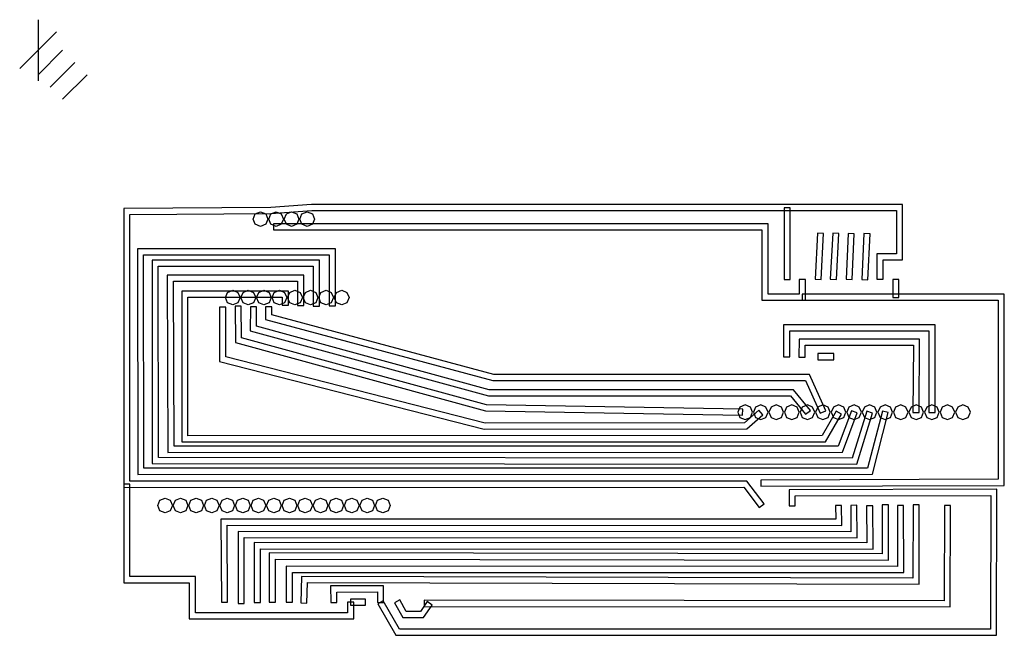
# Model space of a CAD drawing. Extents: x -297 to 225, y -162 to 184.
# Tile 3 of 5: x -1 to 45, y 57 to 85. Entities that reach past the tile are written whole.
import ezdxf

# ---------------------------------------------------------------- set-up
doc = ezdxf.new("R2010")
doc.units = 0

msp = doc.modelspace()

# ---------------------------------------------------------------- linework, layer by layer
at = {"layer": 'Botom'}
for p, q in [((12.6068, 76.7137), (10.7189, 76.5704)), ((39.8324, 76.7137), (12.6068, 76.7137)), ((39.8324, 74.1578), (39.8324, 76.7137)), ((10.7189, 76.5704), (3.9467, 76.5329)), ((3.9467, 76.5329), (3.9467, 63.6681)), ((4.22892, 76.2524), (10.7305, 76.2882)), ((4.228961, 63.950309), (4.22892, 76.2524)), ((10.7305, 76.2882), (12.6173, 76.4315)), ((12.6173, 76.4315), (39.5502, 76.4315)), ((34.3743, 76.5588), (34.3743, 73.2449)), ((34.6565, 76.5588), (34.3743, 76.5588)), ((34.6565, 73.2449), (34.6565, 76.5588)), ((39.5502, 76.4315), (39.5502, 74.44)), ((10.8551, 75.8235), (10.8551, 75.5413)), ((33.6368, 75.8235), (10.8551, 75.8235)), ((33.6368, 72.5829), (33.6368, 75.8235)), ((10.8551, 75.5413), (33.3546, 75.5413)), ((33.3546, 75.5413), (33.3546, 72.3007)), ((35.9139, 75.3897), (35.804759, 73.26146)), ((36.195569, 75.375368), (35.9139, 75.3897)), ((36.086981, 73.246578), (36.195569, 75.375368)), ((36.6178, 75.3853), (36.505902, 73.26533)), ((36.899469, 75.370418), (36.6178, 75.3853)), ((36.788124, 73.250448), (36.899469, 75.370418)), ((37.3294, 75.3671), (37.239002, 73.26201)), ((37.611072, 75.354973), (37.3294, 75.3671)), ((37.520674, 73.249883), (37.611072, 75.354973)), ((38.0559, 75.3737), (37.956129, 73.25207)), ((38.338122, 75.360472), (38.0559, 75.3737)), ((38.237801, 73.238842), (38.338122, 75.360472)), ((4.5828, 74.6704), (4.59327, 64.2673)), ((13.7032, 74.6704), (4.5828, 74.6704)), ((13.7032, 72.0433), (13.7032, 74.6704)), ((39.5502, 74.44), (38.6561, 74.44)), ((38.6561, 74.44), (38.6561, 73.2692)), ((4.8755, 64.5495), (4.86502, 74.3882)), ((4.86502, 74.3882), (13.421, 74.3882)), ((5.25418, 74.144), (5.260795, 64.76894)), ((12.9657, 74.144), (5.25418, 74.144)), ((12.9657, 72.0251), (12.9657, 74.144)), ((13.421, 74.3882), (13.421, 72.0433)), ((38.9384, 73.2692), (38.9384, 74.1578)), ((38.9384, 74.1578), (39.8324, 74.1578)), ((5.536421, 73.861781), (12.6835, 73.8618)), ((5.543036, 65.051161), (5.536421, 73.861781)), ((12.6835, 73.8618), (12.6835, 72.0251)), ((5.95202, 73.4572), (5.986747, 65.28379)), ((12.2408, 73.4572), (5.95202, 73.4572)), ((6.267866, 65.566022), (6.23534, 73.1749)), ((6.23534, 73.1749), (11.9586, 73.1749)), ((11.9586, 73.1749), (11.9586, 72.0516)), ((12.2408, 72.0516), (12.2408, 73.4572)), ((34.3743, 73.2449), (34.6565, 73.2449)), ((35.356, 73.2549), (35.0738, 73.2549)), ((35.0738, 73.2549), (35.0738, 72.5829)), ((35.356, 72.3007), (35.356, 73.2549)), ((35.804759, 73.26146), (36.086981, 73.246578)), ((36.505902, 73.26533), (36.788124, 73.250448)), ((37.239002, 73.26201), (37.520674, 73.249883)), ((37.956129, 73.25207), (38.237801, 73.238842)), ((38.6561, 73.2692), (38.9384, 73.2692)), ((39.3865, 73.2516), (39.3865, 72.4236)), ((39.6687, 73.2516), (39.3865, 73.2516)), ((39.6687, 72.4236), (39.6687, 73.2516)), ((6.62119, 72.7185), (6.617332, 65.76382)), ((11.538, 72.7185), (6.62119, 72.7185)), ((11.538, 72.0698), (11.538, 72.7185)), ((6.899474, 66.046042), (6.903332, 72.436272)), ((6.903332, 72.436272), (11.2558, 72.4363)), ((11.2558, 72.4363), (11.2558, 72.0698)), ((33.3546, 72.3007), (35.356, 72.3007)), ((35.0738, 72.5829), (33.6368, 72.5829)), ((35.2149, 72.5829), (35.2149, 72.3007)), ((44.5244, 72.5829), (35.2149, 72.5829)), ((35.2149, 72.3007), (44.2422, 72.3007)), ((39.3865, 72.4236), (39.6687, 72.4236)), ((44.2422, 72.3007), (44.2422, 64.0435)), ((44.524429, 63.761817), (44.5244, 72.5829)), ((8.36689, 71.9794), (8.36689, 69.4686)), ((8.64911, 71.9794), (8.36689, 71.9794)), ((8.64911, 69.687985), (8.64911, 71.9794)), ((9.35908, 72.0223), (9.076858, 72.017889)), ((9.076858, 72.017889), (9.100009, 70.346609)), ((9.37892, 70.5627), (9.35908, 72.0223)), ((9.78572, 71.9942), (9.779658, 70.89012)), ((10.067961, 71.992556), (9.78572, 71.9942)), ((10.063, 71.1051), (10.067961, 71.992556)), ((10.4858, 71.9986), (10.4858, 71.4033)), ((10.768, 71.9986), (10.4858, 71.9986)), ((10.768, 71.62), (10.768, 71.9986)), ((11.2558, 72.0698), (11.538, 72.0698)), ((11.9586, 72.0516), (12.2408, 72.0516)), ((12.6835, 72.0251), (12.9657, 72.0251)), ((13.421, 72.0433), (13.7032, 72.0433)), ((10.4858, 71.4033), (20.9578, 68.59707)), ((20.9952, 68.8793), (10.768, 71.62)), ((9.779658, 70.89012), (20.751558, 67.88986)), ((20.7896, 68.1721), (10.063, 71.1051)), ((34.3556, 71.1652), (34.356729, 69.68023)), ((41.3339, 71.1652), (34.3556, 71.1652)), ((34.637822, 70.882994), (41.0517, 70.883)), ((34.638951, 69.680794), (34.637822, 70.882994)), ((41.0517, 70.883), (41.0517, 67.1165)), ((41.3339, 67.1165), (41.3339, 71.1652)), ((9.100009, 70.346609), (20.620909, 67.199169)), ((20.6612, 67.4809), (9.37892, 70.5627)), ((35.0699, 70.5071), (35.063296, 69.671458)), ((40.618451, 70.507019), (35.0699, 70.5071)), ((40.599147, 67.120909), (40.618451, 70.507019)), ((35.345518, 69.669257), (35.349921, 70.224882)), ((35.349921, 70.224882), (40.3351, 70.2248)), ((40.3351, 70.2248), (40.316925, 67.12201)), ((8.36689, 69.4686), (20.56029, 66.34762)), ((20.59561, 66.630395), (8.64911, 69.687985)), ((34.356729, 69.68023), (34.638951, 69.680794)), ((35.063296, 69.671458), (35.345518, 69.669257)), ((35.9387, 69.8351), (35.9387, 69.5529)), ((36.6663, 69.8351), (35.9387, 69.8351)), ((35.9387, 69.5529), (36.6663, 69.5529)), ((36.6663, 69.5529), (36.6663, 69.8351)), ((20.9578, 68.59707), (35.3709, 68.5971)), ((35.554454, 68.87932), (20.9952, 68.8793)), ((35.3709, 68.5971), (36.03842, 67.08236)), ((36.296941, 67.19591), (35.554454, 68.87932)), ((34.803195, 68.172122), (20.7896, 68.1721)), ((35.586471, 67.217969), (34.803195, 68.172122)), ((20.751558, 67.88986), (34.6698, 67.8899)), ((34.6698, 67.8899), (35.368189, 67.038824)), ((20.620909, 67.199169), (32.464309, 66.996873)), ((32.469276, 67.278544), (20.6612, 67.4809)), ((32.344993, 67.372873), (32.2458, 67.1334)), ((32.584466, 67.472066), (32.344993, 67.372873)), ((32.464309, 66.996873), (32.469276, 67.278544)), ((33.212364, 67.220746), (32.55201, 66.650238)), ((32.823939, 67.372873), (32.584466, 67.472066)), ((32.923132, 67.1334), (32.823939, 67.372873)), ((33.061893, 67.372873), (32.9627, 67.1334)), ((33.301366, 67.472066), (33.061893, 67.372873)), ((33.396469, 67.006874), (33.212364, 67.220746)), ((33.540839, 67.372873), (33.301366, 67.472066)), ((33.640032, 67.1334), (33.540839, 67.372873)), ((33.778693, 67.372873), (33.6795, 67.1334)), ((34.018166, 67.472066), (33.778693, 67.372873)), ((34.257639, 67.372873), (34.018166, 67.472066)), ((34.356832, 67.1334), (34.257639, 67.372873)), ((34.495493, 67.372873), (34.3963, 67.1334)), ((34.734966, 67.472066), (34.495493, 67.372873)), ((34.974439, 67.372873), (34.734966, 67.472066)), ((35.073632, 67.1334), (34.974439, 67.372873)), ((35.212393, 67.372873), (35.1132, 67.1334)), ((35.451866, 67.472066), (35.212393, 67.372873)), ((35.368189, 67.038824), (35.586471, 67.217969)), ((35.691339, 67.372873), (35.451866, 67.472066)), ((35.790532, 67.1334), (35.691339, 67.372873)), ((35.929193, 67.372873), (35.83, 67.1334)), ((36.168666, 67.472066), (35.929193, 67.372873)), ((36.03842, 67.08236), (36.296941, 67.19591)), ((36.783075, 67.188709), (36.124374, 66.058169)), ((36.408139, 67.372873), (36.168666, 67.472066)), ((36.507332, 67.1334), (36.408139, 67.372873)), ((36.646093, 67.372873), (36.5469, 67.1334)), ((36.885566, 67.472066), (36.646093, 67.372873)), ((37.026714, 67.047047), (36.783075, 67.188709)), ((37.476514, 67.196513), (36.865766, 65.567123)), ((37.125039, 67.372873), (36.885566, 67.472066)), ((37.224232, 67.1334), (37.125039, 67.372873)), ((37.362893, 67.372873), (37.2637, 67.1334)), ((37.602366, 67.472066), (37.362893, 67.372873)), ((37.740544, 67.097845), (37.476514, 67.196513)), ((38.182147, 67.179952), (37.520136, 65.019742)), ((37.841839, 67.372873), (37.602366, 67.472066)), ((37.941032, 67.1334), (37.841839, 67.372873)), ((38.079793, 67.372873), (37.9806, 67.1334)), ((38.319266, 67.472066), (38.079793, 67.372873)), ((38.452242, 67.09727), (38.182147, 67.179952)), ((38.906419, 67.189275), (38.2251, 64.5583)), ((38.558739, 67.372873), (38.319266, 67.472066)), ((38.657932, 67.1334), (38.558739, 67.372873)), ((38.796593, 67.372873), (38.6974, 67.1334)), ((39.036066, 67.472066), (38.796593, 67.372873)), ((39.179822, 67.11872), (38.906419, 67.189275)), ((39.275539, 67.372873), (39.036066, 67.472066)), ((39.374732, 67.1334), (39.275539, 67.372873)), ((39.513393, 67.372873), (39.4142, 67.1334)), ((39.752866, 67.472066), (39.513393, 67.372873)), ((39.992339, 67.372873), (39.752866, 67.472066)), ((40.091532, 67.1334), (39.992339, 67.372873)), ((40.230293, 67.372873), (40.1311, 67.1334)), ((40.469766, 67.472066), (40.230293, 67.372873)), ((40.709239, 67.372873), (40.469766, 67.472066)), ((40.808432, 67.1334), (40.709239, 67.372873)), ((40.947093, 67.372873), (40.8479, 67.1334)), ((41.186566, 67.472066), (40.947093, 67.372873)), ((41.426039, 67.372873), (41.186566, 67.472066)), ((41.525232, 67.1334), (41.426039, 67.372873)), ((41.663993, 67.372873), (41.5648, 67.1334)), ((41.903466, 67.472066), (41.663993, 67.372873)), ((42.142939, 67.372873), (41.903466, 67.472066)), ((42.242132, 67.1334), (42.142939, 67.372873)), ((42.380793, 67.372873), (42.2816, 67.1334)), ((42.620266, 67.472066), (42.380793, 67.372873)), ((42.859739, 67.372873), (42.620266, 67.472066)), ((42.958932, 67.1334), (42.859739, 67.372873)), ((32.2458, 67.1334), (32.344993, 66.893927)), ((32.2458, 67.1334), (32.2458, 67.1334)), ((32.344993, 66.893927), (32.584466, 66.794734)), ((32.584466, 66.794734), (32.823939, 66.893927)), ((32.65729, 66.368016), (33.396469, 67.006874)), ((32.823939, 66.893927), (32.923132, 67.1334)), ((32.9627, 67.1334), (33.061893, 66.893927)), ((32.9627, 67.1334), (32.9627, 67.1334)), ((33.061893, 66.893927), (33.301366, 66.794734)), ((33.301366, 66.794734), (33.540839, 66.893927)), ((33.540839, 66.893927), (33.640032, 67.1334)), ((33.6795, 67.1334), (33.778693, 66.893927)), ((33.6795, 67.1334), (33.6795, 67.1334)), ((33.778693, 66.893927), (34.018166, 66.794734)), ((34.018166, 66.794734), (34.257639, 66.893927)), ((34.257639, 66.893927), (34.356832, 67.1334)), ((34.3963, 67.1334), (34.495493, 66.893927)), ((34.3963, 67.1334), (34.3963, 67.1334)), ((34.495493, 66.893927), (34.734966, 66.794734)), ((34.734966, 66.794734), (34.974439, 66.893927)), ((34.974439, 66.893927), (35.073632, 67.1334)), ((35.1132, 67.1334), (35.212393, 66.893927)), ((35.1132, 67.1334), (35.1132, 67.1334)), ((35.212393, 66.893927), (35.451866, 66.794734)), ((35.451866, 66.794734), (35.691339, 66.893927)), ((35.691339, 66.893927), (35.790532, 67.1334)), ((35.83, 67.1334), (35.929193, 66.893927)), ((35.83, 67.1334), (35.83, 67.1334)), ((35.929193, 66.893927), (36.168666, 66.794734)), ((36.168666, 66.794734), (36.408139, 66.893927)), ((36.286432, 65.775947), (37.026714, 67.047047)), ((36.408139, 66.893927), (36.507332, 67.1334)), ((36.5469, 67.1334), (36.646093, 66.893927)), ((36.5469, 67.1334), (36.5469, 67.1334)), ((36.646093, 66.893927), (36.885566, 66.794734)), ((36.885566, 66.794734), (37.125039, 66.893927)), ((37.061447, 65.285455), (37.740544, 67.097845)), ((37.125039, 66.893927), (37.224232, 67.1334)), ((37.2637, 67.1334), (37.362893, 66.893927)), ((37.2637, 67.1334), (37.2637, 67.1334)), ((37.362893, 66.893927), (37.602366, 66.794734)), ((37.602366, 66.794734), (37.841839, 66.893927)), ((37.728495, 64.73697), (38.452242, 67.09727)), ((37.841839, 66.893927), (37.941032, 67.1334)), ((37.9806, 67.1334), (38.079793, 66.893927)), ((37.9806, 67.1334), (37.9806, 67.1334)), ((38.079793, 66.893927), (38.319266, 66.794734)), ((38.319266, 66.794734), (38.558739, 66.893927)), ((38.4434, 64.2761), (39.179822, 67.11872)), ((38.558739, 66.893927), (38.657932, 67.1334)), ((38.6974, 67.1334), (38.796593, 66.893927)), ((38.6974, 67.1334), (38.6974, 67.1334)), ((38.796593, 66.893927), (39.036066, 66.794734)), ((39.036066, 66.794734), (39.275539, 66.893927)), ((39.275539, 66.893927), (39.374732, 67.1334)), ((39.4142, 67.1334), (39.513393, 66.893927)), ((39.4142, 67.1334), (39.4142, 67.1334)), ((39.513393, 66.893927), (39.752866, 66.794734)), ((39.752866, 66.794734), (39.992339, 66.893927)), ((39.992339, 66.893927), (40.091532, 67.1334)), ((40.1311, 67.1334), (40.230293, 66.893927)), ((40.1311, 67.1334), (40.1311, 67.1334)), ((40.230293, 66.893927), (40.469766, 66.794734)), ((40.316925, 67.12201), (40.599147, 67.120909)), ((40.469766, 66.794734), (40.709239, 66.893927)), ((40.709239, 66.893927), (40.808432, 67.1334)), ((40.8479, 67.1334), (40.947093, 66.893927)), ((40.8479, 67.1334), (40.8479, 67.1334)), ((40.947093, 66.893927), (41.186566, 66.794734)), ((41.0517, 67.1165), (41.3339, 67.1165)), ((41.186566, 66.794734), (41.426039, 66.893927)), ((41.426039, 66.893927), (41.525232, 67.1334)), ((41.5648, 67.1334), (41.663993, 66.893927)), ((41.5648, 67.1334), (41.5648, 67.1334)), ((41.663993, 66.893927), (41.903466, 66.794734)), ((41.903466, 66.794734), (42.142939, 66.893927)), ((42.142939, 66.893927), (42.242132, 67.1334)), ((42.2816, 67.1334), (42.380793, 66.893927)), ((42.2816, 67.1334), (42.2816, 67.1334)), ((42.380793, 66.893927), (42.620266, 66.794734)), ((42.620266, 66.794734), (42.859739, 66.893927)), ((42.859739, 66.893927), (42.958932, 67.1334)), ((20.56029, 66.34762), (32.65729, 66.368016)), ((32.55201, 66.650238), (20.59561, 66.630395)), ((36.124374, 66.058169), (6.899474, 66.046042)), ((36.865766, 65.567123), (6.267866, 65.566022)), ((6.617332, 65.76382), (36.286432, 65.775947)), ((37.520136, 65.019742), (5.543036, 65.051161)), ((5.986747, 65.28379), (37.061447, 65.285455)), ((38.2251, 64.5583), (4.8755, 64.5495)), ((5.260795, 64.76894), (37.728495, 64.73697)), ((4.59327, 64.2673), (38.4434, 64.2761)), ((44.2422, 64.0435), (33.3022, 64.0038)), ((33.3022, 64.0038), (33.303329, 63.721578)), ((3.9467, 63.8092), (3.9467, 59.27)), ((4.22892, 63.8092), (3.9467, 63.8092)), ((3.9467, 63.6681), (32.5261, 63.6736)), ((4.22892, 59.5522), (4.22892, 63.8092)), ((32.666661, 63.955821), (4.228961, 63.950309)), ((32.5261, 63.6736), (33.231105, 62.737637)), ((33.456552, 62.907411), (32.666661, 63.955821)), ((33.303329, 63.721578), (44.524429, 63.761817)), ((34.6113, 63.558946), (34.605232, 62.819767)), ((44.1859, 63.5832), (34.6113, 63.558946)), ((44.1644, 56.848), (44.1859, 63.5832)), ((34.887454, 62.817565), (34.891321, 63.277278)), ((34.891321, 63.277278), (43.903131, 63.299879)), ((43.903131, 63.299879), (43.88329, 57.130129)), ((33.231105, 62.737637), (33.456552, 62.907411)), ((34.605232, 62.819767), (34.887454, 62.817565)), ((37.0229, 62.8402), (36.740678, 62.833585)), ((36.740678, 62.833585), (36.756115, 62.198034)), ((37.044942, 61.915829), (37.0229, 62.8402)), ((37.7301, 62.8408), (37.447878, 62.838599)), ((37.447878, 62.838599), (37.457812, 61.623719)), ((37.74225, 61.341419), (37.7301, 62.8408)), ((38.4616, 62.8215), (38.179378, 62.819299)), ((38.179378, 62.819299), (38.195352, 61.107229)), ((38.4797, 60.824972), (38.4616, 62.8215)), ((39.1815, 62.8678), (38.899278, 62.867236)), ((38.899278, 62.867236), (38.901536, 60.597336)), ((39.1842, 60.315047), (39.1815, 62.8678)), ((39.8837, 62.833), (39.601478, 62.832436)), ((39.601478, 62.832436), (39.608646, 60.028406)), ((39.892, 59.746235), (39.8837, 62.833)), ((40.317, 62.8595), (40.315307, 59.48827)), ((40.599293, 62.859531), (40.317, 62.8595)), ((40.5976, 59.204981), (40.599293, 62.859531)), ((41.7672, 62.8364), (41.747896, 58.44212)), ((42.049405, 62.83526), (41.7672, 62.8364)), ((42.029, 58.1593), (42.049405, 62.83526)), ((36.756115, 62.198034), (8.426416, 62.202445)), ((8.426416, 62.202445), (8.449566, 58.380325)), ((8.731788, 58.38199), (8.710842, 61.92024)), ((8.710842, 61.92024), (37.044942, 61.915829)), ((37.457812, 61.623719), (9.217412, 61.63805)), ((9.217412, 61.63805), (9.21743, 58.3192)), ((9.49965, 58.3192), (9.49965, 61.3552)), ((9.49965, 61.3552), (37.74225, 61.341419)), ((9.961052, 61.12101), (9.96099, 58.355)), ((38.195352, 61.107229), (9.961052, 61.12101)), ((10.2432, 58.355), (10.2432, 60.8382)), ((10.2432, 60.8382), (38.4797, 60.824972)), ((38.901536, 60.597336), (10.6539, 60.6442)), ((10.6539, 60.6442), (10.6539, 58.3699)), ((10.9361, 58.3699), (10.9361, 60.3619)), ((10.9361, 60.3619), (39.1842, 60.315047)), ((39.608646, 60.028406), (11.438246, 60.030071)), ((11.438246, 60.030071), (11.4383, 58.3765)), ((7.24903, 59.5522), (4.22892, 59.5522)), ((7.24903, 57.8881), (7.24903, 59.5522)), ((11.7205, 58.3765), (11.7205, 59.7479)), ((11.7205, 59.7479), (39.892, 59.746235)), ((12.144407, 59.564338), (12.106373, 58.342298)), ((40.315307, 59.48827), (12.144407, 59.564338)), ((3.9467, 59.27), (6.9668, 59.27)), ((6.9668, 59.27), (6.9668, 57.6059)), ((12.388595, 58.333478), (12.4178, 59.2816)), ((12.4178, 59.2816), (40.5976, 59.204981)), ((15.9163, 59.13), (13.47552, 59.122284)), ((13.47552, 59.122284), (13.483236, 58.363812)), ((15.9163, 58.3649), (15.9163, 59.13)), ((13.761047, 58.840623), (15.634077, 58.846685)), ((13.765458, 58.366578), (13.761047, 58.840623)), ((15.634077, 58.846685), (15.6341, 58.3649)), ((8.449566, 58.380325), (8.731788, 58.38199)), ((9.21743, 58.3192), (9.49965, 58.3192)), ((9.96099, 58.355), (10.2432, 58.355)), ((10.6539, 58.3699), (10.9361, 58.3699)), ((11.4383, 58.3765), (11.7205, 58.3765)), ((12.106373, 58.342298), (12.388595, 58.333478)), ((13.483236, 58.363812), (13.765458, 58.366578)), ((14.5444, 58.3759), (14.2621, 58.3759)), ((14.2621, 58.3759), (14.2621, 57.8881)), ((14.4032, 58.517), (14.4032, 58.2348)), ((15.0928, 58.517), (14.4032, 58.517)), ((14.4032, 58.2348), (15.0928, 58.2348)), ((14.5444, 57.6059), (14.5444, 58.3759)), ((15.0928, 58.2348), (15.0928, 58.517)), ((15.6341, 58.3649), (15.9163, 58.3649)), ((15.896987, 58.43548), (15.652799, 58.294369)), ((15.652799, 58.294369), (16.488992, 56.847979)), ((16.6516, 57.1302), (15.896987, 58.43548)), ((16.6632, 58.4796), (16.419012, 58.338489)), ((16.419012, 58.338489), (16.806516, 57.66766)), ((16.9691, 57.9498), (16.6632, 58.4796)), ((17.932117, 58.403472), (17.617373, 57.949822)), ((17.7651, 57.6676), (18.164179, 58.242517)), ((41.747896, 58.44212), (17.790996, 58.46417)), ((17.790996, 58.46417), (17.791, 58.1819)), ((17.791, 58.1819), (42.029, 58.1593)), ((18.164179, 58.242517), (17.932117, 58.403472)), ((14.2621, 57.8881), (7.24903, 57.8881)), ((16.806516, 57.66766), (17.7651, 57.6676)), ((17.617373, 57.949822), (16.9691, 57.9498)), ((6.9668, 57.6059), (14.5444, 57.6059)), ((16.488992, 56.847979), (44.1644, 56.848)), ((43.88329, 57.130129), (16.6516, 57.1302))]:
    msp.add_line(p, q, dxfattribs=at)
at = {"layer": 'Layer 1'}
for p, q in [((0, 85.2311), (0, 82.4089)), ((0, 85.2311), (0, 82.4089)), ((0, 85.2311), (0, 82.4089)), ((0, 85.2311), (0, 82.4089)), ((0.846666, 84.6667), (-0.846666, 82.9733)), ((0.846666, 84.6667), (-0.846666, 82.9733)), ((0.846666, 84.6667), (-0.846666, 82.9733)), ((0.846666, 84.6667), (-0.846666, 82.9733)), ((1.12889, 83.82), (0, 82.69111)), ((1.12889, 83.82), (0, 82.69111)), ((1.12889, 83.82), (0, 82.69111)), ((1.12889, 83.82), (0, 82.69111)), ((1.69333, 83.2556), (0.56444, 82.12671)), ((1.69333, 83.2556), (0.56444, 82.12671)), ((1.69333, 83.2556), (0.56444, 82.12671)), ((1.69333, 83.2556), (0.56444, 82.12671)), ((2.25778, 82.6911), (1.12889, 81.56221)), ((2.25778, 82.6911), (1.12889, 81.56221)), ((2.25778, 82.6911), (1.12889, 81.56221)), ((2.25778, 82.6911), (1.12889, 81.56221)), ((9.910468, 76.0377), (10.009661, 76.277173)), ((10.009661, 76.277173), (10.249134, 76.376366)), ((10.249134, 76.376366), (10.488607, 76.277173)), ((10.488607, 76.277173), (10.5878, 76.0377)), ((10.627268, 76.0377), (10.726461, 76.277173)), ((10.726461, 76.277173), (10.965934, 76.376366)), ((10.965934, 76.376366), (11.205407, 76.277173)), ((11.205407, 76.277173), (11.3046, 76.0377)), ((11.344168, 76.0377), (11.443361, 76.277173)), ((11.443361, 76.277173), (11.682834, 76.376366)), ((11.682834, 76.376366), (11.922307, 76.277173)), ((11.922307, 76.277173), (12.0215, 76.0377)), ((12.060968, 76.0377), (12.160161, 76.277173)), ((12.160161, 76.277173), (12.399634, 76.376366)), ((12.399634, 76.376366), (12.639107, 76.277173)), ((12.639107, 76.277173), (12.7383, 76.0377)), ((10.009661, 75.798226), (9.910468, 76.0377)), ((10.249134, 75.699033), (10.009661, 75.798226)), ((10.488607, 75.798226), (10.249134, 75.699033)), ((10.5878, 76.0377), (10.488607, 75.798226)), ((10.5878, 76.0377), (10.5878, 76.0377)), ((10.726461, 75.798226), (10.627268, 76.0377)), ((10.965934, 75.699033), (10.726461, 75.798226)), ((11.205407, 75.798226), (10.965934, 75.699033)), ((11.3046, 76.0377), (11.205407, 75.798226)), ((11.3046, 76.0377), (11.3046, 76.0377)), ((11.443361, 75.798226), (11.344168, 76.0377)), ((11.682834, 75.699033), (11.443361, 75.798226)), ((11.922307, 75.798226), (11.682834, 75.699033)), ((12.0215, 76.0377), (11.922307, 75.798226)), ((12.0215, 76.0377), (12.0215, 76.0377)), ((12.160161, 75.798226), (12.060968, 76.0377)), ((12.399634, 75.699033), (12.160161, 75.798226)), ((12.639107, 75.798226), (12.399634, 75.699033)), ((12.7383, 76.0377), (12.639107, 75.798226)), ((12.7383, 76.0377), (12.7383, 76.0377)), ((8.633327, 72.417), (8.73252, 72.656473)), ((8.633327, 72.417), (8.73252, 72.656473)), ((8.633327, 72.417), (8.73252, 72.656473)), ((8.73252, 72.656473), (8.971993, 72.755666)), ((8.73252, 72.656473), (8.971993, 72.755666)), ((8.73252, 72.656473), (8.971993, 72.755666)), ((8.971993, 72.755666), (9.211467, 72.656473)), ((8.971993, 72.755666), (9.211467, 72.656473)), ((8.971993, 72.755666), (9.211467, 72.656473)), ((9.211467, 72.656473), (9.31066, 72.417)), ((9.211467, 72.656473), (9.31066, 72.417)), ((9.211467, 72.656473), (9.31066, 72.417)), ((9.350168, 72.417), (9.449361, 72.656473)), ((9.350168, 72.417), (9.449361, 72.656473)), ((9.350168, 72.417), (9.449361, 72.656473)), ((9.449361, 72.656473), (9.688834, 72.755666)), ((9.449361, 72.656473), (9.688834, 72.755666)), ((9.449361, 72.656473), (9.688834, 72.755666)), ((9.688834, 72.755666), (9.928307, 72.656473)), ((9.688834, 72.755666), (9.928307, 72.656473)), ((9.688834, 72.755666), (9.928307, 72.656473)), ((9.928307, 72.656473), (10.0275, 72.417)), ((9.928307, 72.656473), (10.0275, 72.417)), ((9.928307, 72.656473), (10.0275, 72.417)), ((10.067068, 72.417), (10.166261, 72.656473)), ((10.067068, 72.417), (10.166261, 72.656473)), ((10.067068, 72.417), (10.166261, 72.656473)), ((10.166261, 72.656473), (10.405734, 72.755666)), ((10.166261, 72.656473), (10.405734, 72.755666)), ((10.166261, 72.656473), (10.405734, 72.755666)), ((10.405734, 72.755666), (10.645207, 72.656473)), ((10.405734, 72.755666), (10.645207, 72.656473)), ((10.405734, 72.755666), (10.645207, 72.656473)), ((10.645207, 72.656473), (10.7444, 72.417)), ((10.645207, 72.656473), (10.7444, 72.417)), ((10.645207, 72.656473), (10.7444, 72.417)), ((10.783868, 72.417), (10.883061, 72.656473)), ((10.783868, 72.417), (10.883061, 72.656473)), ((10.783868, 72.417), (10.883061, 72.656473)), ((10.883061, 72.656473), (11.122534, 72.755666)), ((10.883061, 72.656473), (11.122534, 72.755666)), ((10.883061, 72.656473), (11.122534, 72.755666)), ((11.122534, 72.755666), (11.362007, 72.656473)), ((11.122534, 72.755666), (11.362007, 72.656473)), ((11.122534, 72.755666), (11.362007, 72.656473)), ((11.362007, 72.656473), (11.4612, 72.417)), ((11.362007, 72.656473), (11.4612, 72.417)), ((11.362007, 72.656473), (11.4612, 72.417)), ((11.500668, 72.417), (11.599861, 72.656473)), ((11.500668, 72.417), (11.599861, 72.656473)), ((11.500668, 72.417), (11.599861, 72.656473)), ((11.599861, 72.656473), (11.839334, 72.755666)), ((11.599861, 72.656473), (11.839334, 72.755666)), ((11.599861, 72.656473), (11.839334, 72.755666)), ((11.839334, 72.755666), (12.078807, 72.656473)), ((11.839334, 72.755666), (12.078807, 72.656473)), ((11.839334, 72.755666), (12.078807, 72.656473)), ((12.078807, 72.656473), (12.178, 72.417)), ((12.078807, 72.656473), (12.178, 72.417)), ((12.078807, 72.656473), (12.178, 72.417)), ((12.217568, 72.417), (12.316761, 72.656473)), ((12.217568, 72.417), (12.316761, 72.656473)), ((12.217568, 72.417), (12.316761, 72.656473)), ((12.316761, 72.656473), (12.556234, 72.755666)), ((12.316761, 72.656473), (12.556234, 72.755666)), ((12.316761, 72.656473), (12.556234, 72.755666)), ((12.556234, 72.755666), (12.795707, 72.656473)), ((12.556234, 72.755666), (12.795707, 72.656473)), ((12.556234, 72.755666), (12.795707, 72.656473)), ((12.795707, 72.656473), (12.8949, 72.417)), ((12.795707, 72.656473), (12.8949, 72.417)), ((12.795707, 72.656473), (12.8949, 72.417)), ((12.934368, 72.417), (13.033561, 72.656473)), ((12.934368, 72.417), (13.033561, 72.656473)), ((12.934368, 72.417), (13.033561, 72.656473)), ((13.033561, 72.656473), (13.273034, 72.755666)), ((13.033561, 72.656473), (13.273034, 72.755666)), ((13.033561, 72.656473), (13.273034, 72.755666)), ((13.273034, 72.755666), (13.512507, 72.656473)), ((13.273034, 72.755666), (13.512507, 72.656473)), ((13.273034, 72.755666), (13.512507, 72.656473)), ((13.512507, 72.656473), (13.6117, 72.417)), ((13.512507, 72.656473), (13.6117, 72.417)), ((13.512507, 72.656473), (13.6117, 72.417)), ((13.651268, 72.417), (13.750461, 72.656473)), ((13.651268, 72.417), (13.750461, 72.656473)), ((13.651268, 72.417), (13.750461, 72.656473)), ((13.750461, 72.656473), (13.989934, 72.755666)), ((13.750461, 72.656473), (13.989934, 72.755666)), ((13.750461, 72.656473), (13.989934, 72.755666)), ((13.989934, 72.755666), (14.229407, 72.656473)), ((13.989934, 72.755666), (14.229407, 72.656473)), ((13.989934, 72.755666), (14.229407, 72.656473)), ((14.229407, 72.656473), (14.3286, 72.417)), ((14.229407, 72.656473), (14.3286, 72.417)), ((14.229407, 72.656473), (14.3286, 72.417)), ((8.73252, 72.177527), (8.633327, 72.417)), ((8.73252, 72.177527), (8.633327, 72.417)), ((8.73252, 72.177527), (8.633327, 72.417)), ((8.971993, 72.078334), (8.73252, 72.177527)), ((8.971993, 72.078334), (8.73252, 72.177527)), ((8.971993, 72.078334), (8.73252, 72.177527)), ((9.211467, 72.177527), (8.971993, 72.078334)), ((9.211467, 72.177527), (8.971993, 72.078334)), ((9.211467, 72.177527), (8.971993, 72.078334)), ((9.31066, 72.417), (9.211467, 72.177527)), ((9.31066, 72.417), (9.211467, 72.177527)), ((9.31066, 72.417), (9.211467, 72.177527)), ((9.31066, 72.417), (9.31066, 72.417)), ((9.31066, 72.417), (9.31066, 72.417)), ((9.31066, 72.417), (9.31066, 72.417)), ((9.449361, 72.177527), (9.350168, 72.417)), ((9.449361, 72.177527), (9.350168, 72.417)), ((9.449361, 72.177527), (9.350168, 72.417)), ((9.688834, 72.078334), (9.449361, 72.177527)), ((9.688834, 72.078334), (9.449361, 72.177527)), ((9.688834, 72.078334), (9.449361, 72.177527)), ((9.928307, 72.177527), (9.688834, 72.078334)), ((9.928307, 72.177527), (9.688834, 72.078334)), ((9.928307, 72.177527), (9.688834, 72.078334)), ((10.0275, 72.417), (9.928307, 72.177527)), ((10.0275, 72.417), (9.928307, 72.177527)), ((10.0275, 72.417), (9.928307, 72.177527)), ((10.0275, 72.417), (10.0275, 72.417)), ((10.0275, 72.417), (10.0275, 72.417)), ((10.0275, 72.417), (10.0275, 72.417)), ((10.166261, 72.177527), (10.067068, 72.417)), ((10.166261, 72.177527), (10.067068, 72.417)), ((10.166261, 72.177527), (10.067068, 72.417)), ((10.405734, 72.078334), (10.166261, 72.177527)), ((10.405734, 72.078334), (10.166261, 72.177527)), ((10.405734, 72.078334), (10.166261, 72.177527)), ((10.645207, 72.177527), (10.405734, 72.078334)), ((10.645207, 72.177527), (10.405734, 72.078334)), ((10.645207, 72.177527), (10.405734, 72.078334)), ((10.7444, 72.417), (10.645207, 72.177527)), ((10.7444, 72.417), (10.645207, 72.177527)), ((10.7444, 72.417), (10.645207, 72.177527)), ((10.7444, 72.417), (10.7444, 72.417)), ((10.7444, 72.417), (10.7444, 72.417)), ((10.7444, 72.417), (10.7444, 72.417)), ((10.883061, 72.177527), (10.783868, 72.417)), ((10.883061, 72.177527), (10.783868, 72.417)), ((10.883061, 72.177527), (10.783868, 72.417)), ((11.122534, 72.078334), (10.883061, 72.177527)), ((11.122534, 72.078334), (10.883061, 72.177527)), ((11.122534, 72.078334), (10.883061, 72.177527)), ((11.362007, 72.177527), (11.122534, 72.078334)), ((11.362007, 72.177527), (11.122534, 72.078334)), ((11.362007, 72.177527), (11.122534, 72.078334)), ((11.4612, 72.417), (11.362007, 72.177527)), ((11.4612, 72.417), (11.362007, 72.177527)), ((11.4612, 72.417), (11.362007, 72.177527)), ((11.4612, 72.417), (11.4612, 72.417)), ((11.4612, 72.417), (11.4612, 72.417)), ((11.4612, 72.417), (11.4612, 72.417)), ((11.599861, 72.177527), (11.500668, 72.417)), ((11.599861, 72.177527), (11.500668, 72.417)), ((11.599861, 72.177527), (11.500668, 72.417)), ((11.839334, 72.078334), (11.599861, 72.177527)), ((11.839334, 72.078334), (11.599861, 72.177527)), ((11.839334, 72.078334), (11.599861, 72.177527)), ((12.078807, 72.177527), (11.839334, 72.078334)), ((12.078807, 72.177527), (11.839334, 72.078334)), ((12.078807, 72.177527), (11.839334, 72.078334)), ((12.178, 72.417), (12.078807, 72.177527)), ((12.178, 72.417), (12.078807, 72.177527)), ((12.178, 72.417), (12.078807, 72.177527)), ((12.178, 72.417), (12.178, 72.417)), ((12.178, 72.417), (12.178, 72.417)), ((12.178, 72.417), (12.178, 72.417)), ((12.316761, 72.177527), (12.217568, 72.417)), ((12.316761, 72.177527), (12.217568, 72.417)), ((12.316761, 72.177527), (12.217568, 72.417)), ((12.556234, 72.078334), (12.316761, 72.177527)), ((12.556234, 72.078334), (12.316761, 72.177527)), ((12.556234, 72.078334), (12.316761, 72.177527)), ((12.795707, 72.177527), (12.556234, 72.078334)), ((12.795707, 72.177527), (12.556234, 72.078334)), ((12.795707, 72.177527), (12.556234, 72.078334)), ((12.8949, 72.417), (12.795707, 72.177527)), ((12.8949, 72.417), (12.795707, 72.177527)), ((12.8949, 72.417), (12.795707, 72.177527)), ((12.8949, 72.417), (12.8949, 72.417)), ((12.8949, 72.417), (12.8949, 72.417)), ((12.8949, 72.417), (12.8949, 72.417)), ((13.033561, 72.177527), (12.934368, 72.417)), ((13.033561, 72.177527), (12.934368, 72.417)), ((13.033561, 72.177527), (12.934368, 72.417)), ((13.273034, 72.078334), (13.033561, 72.177527)), ((13.273034, 72.078334), (13.033561, 72.177527)), ((13.273034, 72.078334), (13.033561, 72.177527)), ((13.512507, 72.177527), (13.273034, 72.078334)), ((13.512507, 72.177527), (13.273034, 72.078334)), ((13.512507, 72.177527), (13.273034, 72.078334)), ((13.6117, 72.417), (13.512507, 72.177527)), ((13.6117, 72.417), (13.512507, 72.177527)), ((13.6117, 72.417), (13.512507, 72.177527)), ((13.6117, 72.417), (13.6117, 72.417)), ((13.6117, 72.417), (13.6117, 72.417)), ((13.6117, 72.417), (13.6117, 72.417)), ((13.750461, 72.177527), (13.651268, 72.417)), ((13.750461, 72.177527), (13.651268, 72.417)), ((13.750461, 72.177527), (13.651268, 72.417)), ((13.989934, 72.078334), (13.750461, 72.177527)), ((13.989934, 72.078334), (13.750461, 72.177527)), ((13.989934, 72.078334), (13.750461, 72.177527)), ((14.229407, 72.177527), (13.989934, 72.078334)), ((14.229407, 72.177527), (13.989934, 72.078334)), ((14.229407, 72.177527), (13.989934, 72.078334)), ((14.3286, 72.417), (14.229407, 72.177527)), ((14.3286, 72.417), (14.229407, 72.177527)), ((14.3286, 72.417), (14.229407, 72.177527)), ((14.3286, 72.417), (14.3286, 72.417)), ((14.3286, 72.417), (14.3286, 72.417)), ((14.3286, 72.417), (14.3286, 72.417)), ((5.511978, 62.8323), (5.611171, 63.071773)), ((5.611171, 63.071773), (5.850644, 63.170966)), ((5.850644, 63.170966), (6.090117, 63.071773)), ((6.090117, 63.071773), (6.18931, 62.8323)), ((6.228818, 62.8323), (6.328011, 63.071773)), ((6.328011, 63.071773), (6.567484, 63.170966)), ((6.567484, 63.170966), (6.806957, 63.071773)), ((6.806957, 63.071773), (6.90615, 62.8323)), ((6.945658, 62.8323), (7.044851, 63.071773)), ((7.044851, 63.071773), (7.284324, 63.170966)), ((7.284324, 63.170966), (7.523797, 63.071773)), ((7.523797, 63.071773), (7.62299, 62.8323)), ((7.662508, 62.8323), (7.761701, 63.071773)), ((7.761701, 63.071773), (8.001174, 63.170966)), ((8.001174, 63.170966), (8.240647, 63.071773)), ((8.240647, 63.071773), (8.33984, 62.8323)), ((8.379348, 62.8323), (8.478541, 63.071773)), ((8.478541, 63.071773), (8.718014, 63.170966)), ((8.718014, 63.170966), (8.957487, 63.071773)), ((8.957487, 63.071773), (9.05668, 62.8323)), ((9.096198, 62.8323), (9.195391, 63.071773)), ((9.195391, 63.071773), (9.434864, 63.170966)), ((9.434864, 63.170966), (9.674337, 63.071773)), ((9.674337, 63.071773), (9.77353, 62.8323)), ((9.813068, 62.8323), (9.912261, 63.071773)), ((9.912261, 63.071773), (10.151734, 63.170966)), ((10.151734, 63.170966), (10.391207, 63.071773)), ((10.391207, 63.071773), (10.4904, 62.8323)), ((10.529868, 62.8323), (10.629061, 63.071773)), ((10.629061, 63.071773), (10.868534, 63.170966)), ((10.868534, 63.170966), (11.108007, 63.071773)), ((11.108007, 63.071773), (11.2072, 62.8323)), ((11.246768, 62.8323), (11.345961, 63.071773)), ((11.345961, 63.071773), (11.585434, 63.170966)), ((11.585434, 63.170966), (11.824907, 63.071773)), ((11.824907, 63.071773), (11.9241, 62.8323)), ((11.963568, 62.8323), (12.062761, 63.071773)), ((12.062761, 63.071773), (12.302234, 63.170966)), ((12.302234, 63.170966), (12.541707, 63.071773)), ((12.541707, 63.071773), (12.6409, 62.8323)), ((12.680368, 62.8323), (12.779561, 63.071773)), ((12.779561, 63.071773), (13.019034, 63.170966)), ((13.019034, 63.170966), (13.258507, 63.071773)), ((13.258507, 63.071773), (13.3577, 62.8323)), ((13.397268, 62.8323), (13.496461, 63.071773)), ((13.496461, 63.071773), (13.735934, 63.170966)), ((13.735934, 63.170966), (13.975407, 63.071773)), ((13.975407, 63.071773), (14.0746, 62.8323)), ((14.114068, 62.8323), (14.213261, 63.071773)), ((14.213261, 63.071773), (14.452734, 63.170966)), ((14.452734, 63.170966), (14.692207, 63.071773)), ((14.692207, 63.071773), (14.7914, 62.8323)), ((14.830968, 62.8323), (14.930161, 63.071773)), ((14.930161, 63.071773), (15.169634, 63.170966)), ((15.169634, 63.170966), (15.409107, 63.071773)), ((15.409107, 63.071773), (15.5083, 62.8323)), ((15.547768, 62.8323), (15.646961, 63.071773)), ((15.646961, 63.071773), (15.886434, 63.170966)), ((15.886434, 63.170966), (16.125907, 63.071773)), ((16.125907, 63.071773), (16.2251, 62.8323)), ((5.611171, 62.592827), (5.511978, 62.8323)), ((6.18931, 62.8323), (6.090117, 62.592827)), ((6.18931, 62.8323), (6.18931, 62.8323)), ((6.328011, 62.592827), (6.228818, 62.8323)), ((6.90615, 62.8323), (6.806957, 62.592827)), ((6.90615, 62.8323), (6.90615, 62.8323)), ((7.044851, 62.592827), (6.945658, 62.8323)), ((7.62299, 62.8323), (7.523797, 62.592827)), ((7.62299, 62.8323), (7.62299, 62.8323)), ((7.761701, 62.592827), (7.662508, 62.8323)), ((8.33984, 62.8323), (8.240647, 62.592827)), ((8.33984, 62.8323), (8.33984, 62.8323)), ((8.478541, 62.592827), (8.379348, 62.8323)), ((9.05668, 62.8323), (8.957487, 62.592827)), ((9.05668, 62.8323), (9.05668, 62.8323)), ((9.195391, 62.592827), (9.096198, 62.8323)), ((9.77353, 62.8323), (9.674337, 62.592827)), ((9.77353, 62.8323), (9.77353, 62.8323)), ((9.912261, 62.592827), (9.813068, 62.8323)), ((10.4904, 62.8323), (10.391207, 62.592827)), ((10.4904, 62.8323), (10.4904, 62.8323)), ((10.629061, 62.592827), (10.529868, 62.8323)), ((11.2072, 62.8323), (11.108007, 62.592827)), ((11.2072, 62.8323), (11.2072, 62.8323)), ((11.345961, 62.592827), (11.246768, 62.8323)), ((11.9241, 62.8323), (11.824907, 62.592827)), ((11.9241, 62.8323), (11.9241, 62.8323)), ((12.062761, 62.592827), (11.963568, 62.8323)), ((12.6409, 62.8323), (12.541707, 62.592827)), ((12.6409, 62.8323), (12.6409, 62.8323)), ((12.779561, 62.592827), (12.680368, 62.8323)), ((13.3577, 62.8323), (13.258507, 62.592827)), ((13.3577, 62.8323), (13.3577, 62.8323)), ((13.496461, 62.592827), (13.397268, 62.8323)), ((14.0746, 62.8323), (13.975407, 62.592827)), ((14.0746, 62.8323), (14.0746, 62.8323)), ((14.213261, 62.592827), (14.114068, 62.8323)), ((14.7914, 62.8323), (14.692207, 62.592827)), ((14.7914, 62.8323), (14.7914, 62.8323)), ((14.930161, 62.592827), (14.830968, 62.8323)), ((15.5083, 62.8323), (15.409107, 62.592827)), ((15.5083, 62.8323), (15.5083, 62.8323)), ((15.646961, 62.592827), (15.547768, 62.8323)), ((16.2251, 62.8323), (16.125907, 62.592827)), ((16.2251, 62.8323), (16.2251, 62.8323)), ((5.850644, 62.493634), (5.611171, 62.592827)), ((6.090117, 62.592827), (5.850644, 62.493634)), ((6.567484, 62.493634), (6.328011, 62.592827)), ((6.806957, 62.592827), (6.567484, 62.493634)), ((7.284324, 62.493634), (7.044851, 62.592827)), ((7.523797, 62.592827), (7.284324, 62.493634)), ((8.001174, 62.493634), (7.761701, 62.592827)), ((8.240647, 62.592827), (8.001174, 62.493634)), ((8.718014, 62.493634), (8.478541, 62.592827)), ((8.957487, 62.592827), (8.718014, 62.493634)), ((9.434864, 62.493634), (9.195391, 62.592827)), ((9.674337, 62.592827), (9.434864, 62.493634)), ((10.151734, 62.493634), (9.912261, 62.592827)), ((10.391207, 62.592827), (10.151734, 62.493634)), ((10.868534, 62.493634), (10.629061, 62.592827)), ((11.108007, 62.592827), (10.868534, 62.493634)), ((11.585434, 62.493634), (11.345961, 62.592827)), ((11.824907, 62.592827), (11.585434, 62.493634)), ((12.302234, 62.493634), (12.062761, 62.592827)), ((12.541707, 62.592827), (12.302234, 62.493634)), ((13.019034, 62.493634), (12.779561, 62.592827)), ((13.258507, 62.592827), (13.019034, 62.493634)), ((13.735934, 62.493634), (13.496461, 62.592827)), ((13.975407, 62.592827), (13.735934, 62.493634)), ((14.452734, 62.493634), (14.213261, 62.592827)), ((14.692207, 62.592827), (14.452734, 62.493634)), ((15.169634, 62.493634), (14.930161, 62.592827)), ((15.409107, 62.592827), (15.169634, 62.493634)), ((15.886434, 62.493634), (15.646961, 62.592827)), ((16.125907, 62.592827), (15.886434, 62.493634))]:
    msp.add_line(p, q, dxfattribs=at)

doc.saveas('drawing.dxf')
